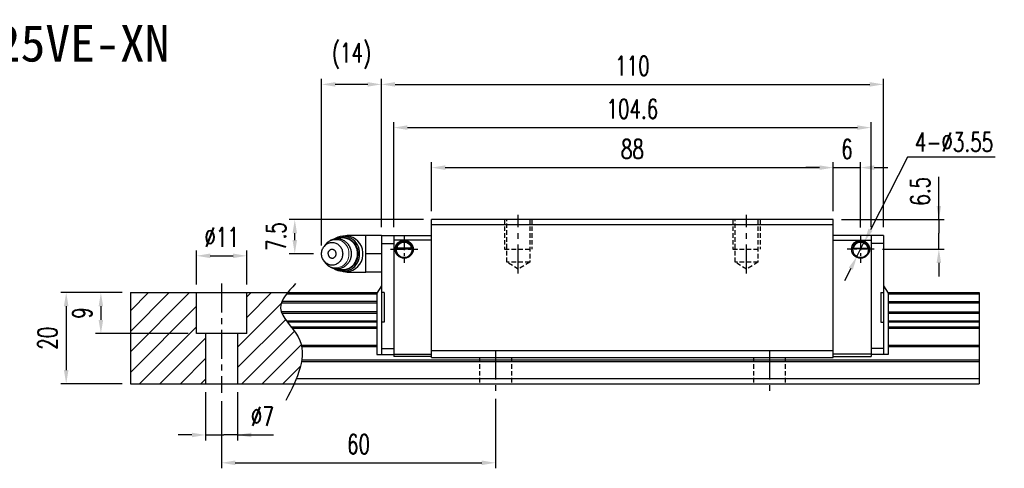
# Model space of a CAD drawing. Header units: millimetres. Extents: x 22 to 357, y 365 to 653.
# Tile 3 of 3: x 142 to 357, y 365 to 464. Entities that reach past the tile are written whole.
import ezdxf
from ezdxf.enums import TextEntityAlignment as Align

# ---------------------------------------------------------------- set-up
doc = ezdxf.new("R2010")
doc.units = ezdxf.units.MM
doc.header["$PDSIZE"] = -1
doc.linetypes.add('CENTER', pattern=[10.16, 6.35, -1.27, 1.27, -1.27])
doc.linetypes.add('DASHED', pattern=[0.75, 0.5, -0.25])
for name, color, linetype in [('2', 7, 'Continuous'), ('CHA', 7, 'Continuous'), ('CL', 1, 'CENTER'), ('DIM', 4, 'Continuous'), ('HID', 2, 'DASHED'), ('OUT', 3, 'Continuous')]:
    doc.layers.add(name, color=color, linetype=linetype)
doc.styles.add('DIM-7', font='SIMPLEX.shx', dxfattribs={"width": 0.7, "bigfont": 'chineset.shx'})
doc.styles.add('T', font='kaiu.ttf')
doc.dimstyles.new('CNS', dxfattribs={"dimtxt": 3.5, "dimasz": 2.5, "dimexe": 1, "dimexo": 1.5, "dimgap": 0.09, "dimtad": 0, "dimdsep": 46, "dimtxsty": 'DIM-7', "dimcen": 0.09, "dimclrd": 1, "dimclre": 1, "dimclrt": 4, "dimadec": 0, "dimazin": 0, "dimtfac": 1, "dimtix": 1, "dimtmove": 2, "dimatfit": 3, "dimfxl": 1, "dimtvp": 0.971429, "dimtolj": 1, "dimarcsym": 0})
doc.dimstyles.new('CNSx1 (指線專用)', dxfattribs={"dimscale": 0.8, "dimtxt": 3.5, "dimasz": 2.5, "dimexe": 1, "dimexo": 1.5, "dimgap": 1, "dimtad": 1, "dimtih": 1, "dimtoh": 1, "dimdsep": 46, "dimtxsty": 'DIM-7', "dimcen": 0.09, "dimclrd": 256, "dimclre": 256, "dimclrt": 4, "dimadec": 0, "dimazin": 0, "dimtfac": 1, "dimtix": 1, "dimtmove": 1, "dimatfit": 3, "dimfxl": 1, "dimtvp": 0.971429, "dimtolj": 1, "dimarcsym": 0})

# ---------------------------------------------------------------- blocks, each defined once
blk = doc.blocks.new('*D51')
at = {"layer": 'DEFPOINTS', "color": 0}
for p in [(165.97, 403.88), (159.52, 394.88), (180.47, 394.88)]:
    blk.add_point(p, dxfattribs=at)
at = {"layer": 'DIM', "color": 7, "lineweight": -2}
for p, q in [((164.17, 403.88), (158.32, 403.88)), ((159.52, 400.88), (159.52, 397.88)), ((178.67, 394.88), (158.32, 394.88))]:
    blk.add_line(p, q, dxfattribs=at)
at = {"layer": 'DIM', "color": 7}
for points in [[(159.02, 400.88), (160.02, 400.88), (159.52, 403.88)], [(159.02, 397.88), (160.02, 397.88), (159.52, 394.88)]]:
    blk.add_solid(points, dxfattribs=at)
at = {"layer": 'DIM', "color": 7, "insert": (155.44, 399.38), "char_height": 4.2, "attachment_point": 5, "rotation": 90, "style": 'DIM-7'}
blk.add_mtext('\\A1;9', dxfattribs=at)
blk = doc.blocks.new('*D52')
at = {"layer": 'DEFPOINTS', "color": 0}
for p in [(191.47, 411.93), (180.47, 403.88), (191.47, 403.88)]:
    blk.add_point(p, dxfattribs=at)
at = {"layer": 'DIM', "color": 7, "lineweight": -2}
for p, q in [((180.47, 405.68), (180.47, 413.13)), ((191.47, 405.68), (191.47, 413.13)), ((183.47, 411.93), (188.47, 411.93))]:
    blk.add_line(p, q, dxfattribs=at)
at = {"layer": 'DIM', "color": 7}
for points in [[(183.47, 412.43), (183.47, 411.43), (180.47, 411.93)], [(188.47, 412.43), (188.47, 411.43), (191.47, 411.93)]]:
    blk.add_solid(points, dxfattribs=at)
at = {"layer": 'DIM', "color": 7, "insert": (185.97, 416.01), "char_height": 4.2, "attachment_point": 5, "style": 'DIM-7'}
blk.add_mtext('\\A1;%%C11', dxfattribs=at)
blk = doc.blocks.new('*D53')
at = {"layer": 'DEFPOINTS', "color": 0}
for p in [(182.47, 383.88), (189.47, 383.88), (182.47, 372.68)]:
    blk.add_point(p, dxfattribs=at)
at = {"layer": 'DIM', "color": 7, "lineweight": -2}
for p, q in [((182.47, 382.08), (182.47, 371.48)), ((189.47, 382.08), (189.47, 371.48)), ((179.47, 372.68), (176.47, 372.68)), ((182.47, 372.68), (185.47, 372.68)), ((185.47, 372.68), (186.47, 372.68)), ((189.47, 372.68), (186.47, 372.68)), ((189.47, 372.68), (197.31, 372.68)), ((192.47, 372.68), (195.47, 372.68))]:
    blk.add_line(p, q, dxfattribs=at)
at = {"layer": 'DIM', "color": 7}
for points in [[(179.47, 373.18), (179.47, 372.18), (182.47, 372.68)], [(192.47, 373.18), (192.47, 372.18), (189.47, 372.68)]]:
    blk.add_solid(points, dxfattribs=at)
at = {"layer": 'DIM', "color": 7, "insert": (194.89, 376.76), "char_height": 4.2, "attachment_point": 5, "style": 'DIM-7'}
blk.add_mtext('\\A1;%%C7', dxfattribs=at)
blk = doc.blocks.new('*D54')
at = {"layer": 'DEFPOINTS', "color": 0}
for p in [(185.97, 381.88), (245.97, 382.38), (245.97, 366.58)]:
    blk.add_point(p, dxfattribs=at)
at = {"layer": 'DIM', "color": 7, "lineweight": -2}
for p, q in [((185.97, 380.08), (185.97, 365.38)), ((245.97, 380.58), (245.97, 365.38)), ((188.97, 366.58), (242.97, 366.58))]:
    blk.add_line(p, q, dxfattribs=at)
at = {"layer": 'DIM', "color": 7}
for points in [[(188.97, 367.08), (188.97, 366.08), (185.97, 366.58)], [(242.97, 367.08), (242.97, 366.08), (245.97, 366.58)]]:
    blk.add_solid(points, dxfattribs=at)
at = {"layer": 'DIM', "color": 7, "insert": (215.97, 370.66), "char_height": 4.2, "attachment_point": 5, "style": 'DIM-7'}
blk.add_mtext('\\A1;60', dxfattribs=at)
blk = doc.blocks.new('*D56')
at = {"layer": 'DEFPOINTS', "color": 0}
for p in [(319.97, 431.25), (231.97, 419.88), (319.97, 419.88)]:
    blk.add_point(p, dxfattribs=at)
at = {"layer": 'DIM', "color": 7, "lineweight": -2}
for p, q in [((231.97, 421.68), (231.97, 432.45)), ((319.97, 421.68), (319.97, 432.45)), ((234.97, 431.25), (316.97, 431.25))]:
    blk.add_line(p, q, dxfattribs=at)
at = {"layer": 'DIM', "color": 7}
for points in [[(234.97, 431.75), (234.97, 430.75), (231.97, 431.25)], [(316.97, 431.75), (316.97, 430.75), (319.97, 431.25)]]:
    blk.add_solid(points, dxfattribs=at)
at = {"layer": 'DIM', "color": 7, "insert": (275.97, 435.33), "char_height": 4.2, "attachment_point": 5, "style": 'DIM-7'}
blk.add_mtext('\\A1;88', dxfattribs=at)
blk = doc.blocks.new('*D57')
at = {"layer": 'DEFPOINTS', "color": 0}
for p in [(328.27, 440.02), (223.67, 416.38), (328.27, 416.38)]:
    blk.add_point(p, dxfattribs=at)
at = {"layer": 'DIM', "color": 7, "lineweight": -2}
for p, q in [((223.67, 418.18), (223.67, 441.22)), ((328.27, 418.18), (328.27, 441.22)), ((226.67, 440.02), (325.27, 440.02))]:
    blk.add_line(p, q, dxfattribs=at)
at = {"layer": 'DIM', "color": 7}
for points in [[(226.67, 440.52), (226.67, 439.52), (223.67, 440.02)], [(325.27, 440.52), (325.27, 439.52), (328.27, 440.02)]]:
    blk.add_solid(points, dxfattribs=at)
at = {"layer": 'DIM', "color": 7, "insert": (275.97, 444.1), "char_height": 4.2, "attachment_point": 5, "style": 'DIM-7'}
blk.add_mtext('\\A1;104.6', dxfattribs=at)
blk = doc.blocks.new('*D58')
at = {"layer": 'DEFPOINTS', "color": 0}
for p in [(330.97, 449.49), (220.97, 416.38), (330.97, 416.38)]:
    blk.add_point(p, dxfattribs=at)
at = {"layer": 'DIM', "color": 7, "lineweight": -2}
for p, q in [((220.97, 418.18), (220.97, 450.69)), ((223.97, 449.49), (327.97, 449.49)), ((330.97, 418.18), (330.97, 450.69))]:
    blk.add_line(p, q, dxfattribs=at)
at = {"layer": 'DIM', "color": 7}
for points in [[(223.97, 449.99), (223.97, 448.99), (220.97, 449.49)], [(327.97, 449.99), (327.97, 448.99), (330.97, 449.49)]]:
    blk.add_solid(points, dxfattribs=at)
at = {"layer": 'DIM', "color": 7, "insert": (275.97, 453.57), "char_height": 4.2, "attachment_point": 5, "style": 'DIM-7'}
blk.add_mtext('\\A1;110', dxfattribs=at)
blk = doc.blocks.new('*D59')
at = {"layer": 'DEFPOINTS', "color": 0}
for p in [(325.97, 431.25), (319.97, 419.88), (325.97, 416.35)]:
    blk.add_point(p, dxfattribs=at)
at = {"layer": 'DIM', "color": 7, "lineweight": -2}
for p, q in [((319.97, 421.68), (319.97, 432.45)), ((325.97, 418.15), (325.97, 432.45)), ((316.97, 431.25), (313.97, 431.25)), ((319.97, 431.25), (325.97, 431.25)), ((328.97, 431.25), (331.97, 431.25))]:
    blk.add_line(p, q, dxfattribs=at)
at = {"layer": 'DIM', "color": 7}
for points in [[(316.97, 431.75), (316.97, 430.75), (319.97, 431.25)], [(328.97, 431.75), (328.97, 430.75), (325.97, 431.25)]]:
    blk.add_solid(points, dxfattribs=at)
at = {"layer": 'DIM', "color": 7, "insert": (322.97, 435.33), "char_height": 4.2, "attachment_point": 5, "style": 'DIM-7'}
blk.add_mtext('\\A1;6', dxfattribs=at)
blk = doc.blocks.new('*D60')
at = {"layer": 'DEFPOINTS', "color": 0}
for p in [(319.97, 419.88), (328.95, 413.38), (343.11, 413.38)]:
    blk.add_point(p, dxfattribs=at)
at = {"layer": 'DIM', "color": 7, "lineweight": -2}
for p, q in [((343.11, 419.88), (343.11, 429.25)), ((343.11, 422.88), (343.11, 425.88)), ((321.77, 419.88), (344.31, 419.88)), ((343.11, 419.88), (343.11, 416.88)), ((343.11, 416.38), (343.11, 416.88)), ((343.11, 413.38), (343.11, 416.38)), ((330.75, 413.38), (344.31, 413.38)), ((343.11, 410.38), (343.11, 407.38))]:
    blk.add_line(p, q, dxfattribs=at)
at = {"layer": 'DIM', "color": 7}
for points in [[(342.61, 422.88), (343.61, 422.88), (343.11, 419.88)], [(342.61, 410.38), (343.61, 410.38), (343.11, 413.38)]]:
    blk.add_solid(points, dxfattribs=at)
at = {"layer": 'DIM', "color": 7, "insert": (339.03, 426.06), "char_height": 4.2, "attachment_point": 5, "rotation": 90, "style": 'DIM-7'}
blk.add_mtext('\\A1;6.5', dxfattribs=at)
blk = doc.blocks.new('*D61')
at = {"layer": 'DEFPOINTS', "color": 0}
for p in [(326.78, 414.96), (325.17, 411.79)]:
    blk.add_point(p, dxfattribs=at)
at = {"layer": 'DIM', "color": 0, "lineweight": -2}
for p, q in [((336.21, 433.55), (328.13, 417.63)), ((355.47, 433.55), (336.21, 433.55)), ((325.17, 411.79), (326.78, 414.96)), ((323.81, 409.12), (322.45, 406.44))]:
    blk.add_line(p, q, dxfattribs=at)
at = {"layer": 'DIM', "color": 0}
for points in [[(327.69, 417.86), (328.58, 417.41), (326.78, 414.96)], [(323.37, 409.34), (324.26, 408.89), (325.17, 411.79)]]:
    blk.add_solid(points, dxfattribs=at)
at = {"layer": 'DIM', "color": 0, "insert": (346.44, 436.85), "char_height": 4.2, "attachment_point": 5, "style": 'DIM-7'}
blk.add_mtext('\\A1;4-∅3.55', dxfattribs=at)
blk = doc.blocks.new('*D62')
at = {"layer": 'DEFPOINTS', "color": 0}
for p in [(207.87, 449.49), (220.97, 416.38), (207.87, 412.38)]:
    blk.add_point(p, dxfattribs=at)
at = {"layer": 'DIM', "color": 7, "lineweight": -2}
for p, q in [((207.87, 414.18), (207.87, 450.69)), ((217.97, 449.49), (210.87, 449.49)), ((220.97, 418.18), (220.97, 450.69))]:
    blk.add_line(p, q, dxfattribs=at)
at = {"layer": 'DIM', "color": 7}
for points in [[(210.87, 449.99), (210.87, 448.99), (207.87, 449.49)], [(217.97, 449.99), (217.97, 448.99), (220.97, 449.49)]]:
    blk.add_solid(points, dxfattribs=at)
at = {"layer": 'DIM', "color": 7, "insert": (214.42, 455.71), "char_height": 4.2, "attachment_point": 5, "style": 'DIM-7'}
blk.add_mtext('\\A1;(14)', dxfattribs=at)
blk = doc.blocks.new('*D50')
at = {"layer": 'DEFPOINTS', "color": 0}
for p in [(202, 419.88), (231.97, 419.88), (207.87, 412.38)]:
    blk.add_point(p, dxfattribs=at)
at = {"layer": 'DIM', "color": 7, "lineweight": -2}
for p, q in [((230.17, 419.88), (200.8, 419.88)), ((202, 415.38), (202, 416.88)), ((206.07, 412.38), (200.8, 412.38))]:
    blk.add_line(p, q, dxfattribs=at)
at = {"layer": 'DIM', "color": 7}
for points in [[(201.5, 416.88), (202.5, 416.88), (202, 419.88)], [(201.5, 415.38), (202.5, 415.38), (202, 412.38)]]:
    blk.add_solid(points, dxfattribs=at)
at = {"layer": 'DIM', "color": 7, "insert": (197.92, 416.13), "char_height": 4.2, "attachment_point": 5, "rotation": 90, "style": 'DIM-7'}
blk.add_mtext('\\A1;7.5', dxfattribs=at)
blk = doc.blocks.new('*D63')
at = {"layer": 'DEFPOINTS', "color": 0}
for p in [(165.97, 403.88), (151.92, 383.88), (165.97, 383.88)]:
    blk.add_point(p, dxfattribs=at)
at = {"layer": 'DIM', "color": 7, "lineweight": -2}
for p, q in [((164.17, 403.88), (150.72, 403.88)), ((151.92, 400.88), (151.92, 386.88)), ((164.17, 383.88), (150.72, 383.88))]:
    blk.add_line(p, q, dxfattribs=at)
at = {"layer": 'DIM', "color": 7}
for points in [[(151.42, 400.88), (152.42, 400.88), (151.92, 403.88)], [(151.42, 386.88), (152.42, 386.88), (151.92, 383.88)]]:
    blk.add_solid(points, dxfattribs=at)
at = {"layer": 'DIM', "color": 7, "insert": (147.84, 393.88), "char_height": 4.2, "attachment_point": 5, "rotation": 90, "style": 'DIM-7'}
blk.add_mtext('\\A1;20', dxfattribs=at)

msp = doc.modelspace()

# ---------------------------------------------------------------- hatches: boundary and pattern name
at = {"layer": 'DIM'}
h = msp.add_hatch(dxfattribs=at)
h.set_pattern_fill('ANSI31', color=0)
h.set_pattern_definition([(45, (-198.2846, 287.0524), (-2.245064, 2.245064), [])])
h.paths.add_polyline_path([(180.472, 403.876), (165.972, 403.876), (165.972, 383.876), (182.472, 383.876), (182.472, 394.876), (180.472, 394.876)])
edge = h.paths.add_edge_path()
edge.add_spline(control_points=[(201.848, 383.876), (203.499, 387.488), (205.136, 393.453), (197.616, 399.519), (199.496, 402.742), (200.414, 403.876)], knot_values=[2.2927229, 2.2927229, 2.2927229, 2.2927229, 12.943349, 20.3172467, 24.2982631, 24.2982631, 24.2982631, 24.2982631], degree=3, periodic=0)
edge.add_line((200.414, 403.876), (191.472, 403.876))
edge.add_line((191.472, 403.876), (191.472, 394.876))
edge.add_line((191.472, 394.876), (189.472, 394.876))
edge.add_line((189.472, 394.876), (189.472, 383.876))
edge.add_line((189.472, 383.876), (201.848, 383.876))

# ---------------------------------------------------------------- linework, layer by layer
at = {"layer": '2', "color": 0, "linetype": 'Continuous'}
for p, q in [((330.972, 416.376), (319.972, 416.376)), ((319.972, 415.376), (328.272, 415.376)), ((224.198, 413.426), (227.747, 413.426)), ((227.604, 413.559), (224.341, 413.559)), ((227.527, 413.626), (224.417, 413.626)), ((327.747, 413.426), (324.198, 413.426)), ((324.341, 413.559), (327.604, 413.559)), ((324.417, 413.626), (327.527, 413.626)), ((223.672, 390.376), (231.972, 390.376)), ((231.972, 389.876), (223.672, 389.876)), ((328.272, 390.376), (319.972, 390.376)), ((319.972, 389.876), (328.272, 389.876))]:
    msp.add_line(p, q, dxfattribs=at)
for centre, start, end in [((225.972, 413.376), 90, 270), ((225.972, 413.376), 270, 90), ((325.972, 413.376), 90, 270), ((325.972, 413.376), 270, 90)]:
    msp.add_arc(centre, 1.775, start, end, dxfattribs=at)
at = {"layer": '2', "color": 0, "linetype": 'Continuous', "extrusion": (0, 0, -1)}
for centre, radius, start, end in [((-225.972, 413.376), 1.575, 9.1332, 90), ((-225.972, 413.376), 1.975, 90, 270), ((-225.972, 413.376), 1.575, 90, 170.8668), ((-325.972, 413.376), 1.975, 270, 90), ((-325.972, 413.376), 1.575, 9.1332, 90), ((-325.972, 413.376), 1.975, 90, 270), ((-325.972, 413.376), 1.575, 90, 170.8668)]:
    msp.add_arc(centre, radius, start, end, dxfattribs=at)
at = {"layer": '2', "color": 0, "linetype": 'Continuous'}
for points, knots in [([(224.341, 413.559), (224.356, 413.635), (224.378, 413.725), (224.442, 413.914), (224.485, 414.016), (224.59, 414.212), (224.653, 414.308), (224.825, 414.519), (224.944, 414.63), (225.203, 414.811), (225.348, 414.883), (225.65, 414.981), (225.812, 415.007), (225.972, 415.007)], [0, 0, 0, 0, 0.1376864, 0.1376864, 0.275472, 0.275472, 0.4123557, 0.4123557, 0.6064308, 0.6064308, 0.8046387, 0.8046387, 1, 1, 1, 1]), ([(225.972, 415.007), (226.123, 415.007), (226.276, 414.984), (226.593, 414.887), (226.759, 414.803), (227.029, 414.605), (227.143, 414.495), (227.315, 414.275), (227.382, 414.168), (227.488, 413.954), (227.529, 413.844), (227.578, 413.678), (227.592, 413.615), (227.604, 413.559)], [0, 0, 0, 0, 0.1837975, 0.1837975, 0.4104893, 0.4104893, 0.6000274, 0.6000274, 0.749109, 0.749109, 0.8991923, 0.8991923, 1, 1, 1, 1]), ([(325.972, 415.007), (325.821, 415.007), (325.669, 414.984), (325.351, 414.887), (325.186, 414.803), (324.915, 414.605), (324.802, 414.495), (324.63, 414.275), (324.563, 414.168), (324.457, 413.954), (324.416, 413.844), (324.367, 413.678), (324.352, 413.615), (324.341, 413.559)], [0, 0, 0, 0, 0.1837975, 0.1837975, 0.4104893, 0.4104893, 0.6000274, 0.6000274, 0.749109, 0.749109, 0.8991923, 0.8991923, 1, 1, 1, 1]), ([(327.604, 413.559), (327.588, 413.635), (327.566, 413.725), (327.503, 413.914), (327.46, 414.016), (327.355, 414.212), (327.292, 414.308), (327.12, 414.519), (327.001, 414.63), (326.742, 414.811), (326.597, 414.883), (326.295, 414.981), (326.133, 415.007), (325.972, 415.007)], [0, 0, 0, 0, 0.1376864, 0.1376864, 0.275472, 0.275472, 0.4123557, 0.4123557, 0.6064308, 0.6064308, 0.8046387, 0.8046387, 1, 1, 1, 1])]:
    msp.add_open_spline(points, degree=3, knots=knots, dxfattribs=at)
at = {"layer": '2', "color": 0, "linetype": 'DASHED'}
msp.add_open_spline([(224.198, 413.426), (224.198, 413.409), (224.197, 413.393), (224.197, 413.376)], degree=3, dxfattribs=at)
at = {"layer": '2', "color": 0, "linetype": 'Continuous'}
for points in [[(224.341, 413.559), (224.366, 413.581), (224.392, 413.604), (224.417, 413.626)], [(227.527, 413.626), (227.553, 413.604), (227.579, 413.581), (227.604, 413.559)], [(324.417, 413.626), (324.392, 413.604), (324.366, 413.581), (324.341, 413.559)]]:
    msp.add_open_spline(points, degree=3, dxfattribs=at)
at = {"layer": 'CL', "color": 0}
for p, q in [((250.972, 408.024), (250.972, 420.876)), ((300.972, 408.024), (300.972, 420.876)), ((185.972, 405.876), (185.972, 381.876)), ((245.972, 391.176), (245.972, 382.376)), ((305.972, 391.176), (305.972, 382.376))]:
    msp.add_line(p, q, dxfattribs=at)
at = {"layer": 'CL', "color": 0, "ltscale": 0.5}
for p, q in [((225.972, 416.351), (225.972, 410.401)), ((325.972, 416.351), (325.972, 410.401)), ((222.997, 413.376), (228.947, 413.376)), ((328.947, 413.376), (322.997, 413.376))]:
    msp.add_line(p, q, dxfattribs=at)
at = {"layer": 'HID', "color": 0, "ltscale": 2}
for p, q in [((247.972, 419.876), (247.972, 413.376)), ((248.472, 410.526), (248.472, 419.876)), ((253.472, 419.876), (253.472, 410.526)), ((253.972, 419.876), (253.972, 413.376)), ((297.972, 419.876), (297.972, 413.376)), ((298.472, 410.526), (298.472, 419.876)), ((303.472, 419.876), (303.472, 410.526)), ((303.972, 419.876), (303.972, 413.376)), ((247.972, 413.376), (253.972, 413.376)), ((297.972, 413.376), (303.972, 413.376)), ((250.972, 409.024), (248.472, 410.526)), ((253.472, 410.526), (248.472, 410.526)), ((253.472, 410.526), (250.972, 409.024)), ((300.972, 409.024), (298.472, 410.526)), ((303.472, 410.526), (298.472, 410.526)), ((303.472, 410.526), (300.972, 409.024)), ((242.472, 389.676), (242.472, 383.876)), ((249.472, 389.676), (249.472, 383.876)), ((302.472, 389.676), (302.472, 383.876)), ((309.472, 389.676), (309.472, 383.876))]:
    msp.add_line(p, q, dxfattribs=at)
at = {"layer": 'OUT', "color": 0}
for p, q in [((231.972, 389.676), (231.972, 419.876)), ((319.972, 419.876), (231.972, 419.876)), ((231.972, 418.826), (319.972, 418.826)), ((319.972, 389.676), (319.972, 419.876)), ((220.972, 416.376), (220.972, 390.276)), ((328.272, 416.376), (328.272, 389.876)), ((330.972, 416.376), (330.972, 390.276)), ((220.972, 414.602), (223.672, 414.602)), ((330.972, 414.602), (328.272, 414.602)), ((165.972, 403.876), (220.065, 403.876)), ((165.972, 403.876), (165.972, 383.876)), ((180.472, 394.876), (180.472, 403.876)), ((191.472, 394.876), (191.472, 403.876)), ((200.211, 403.619), (219.972, 403.619)), ((220.972, 405.376), (219.972, 403.723)), ((219.972, 403.723), (219.972, 390.276)), ((221.572, 403.876), (220.972, 403.876)), ((221.572, 403.876), (221.572, 397.376)), ((330.372, 403.876), (330.372, 397.376)), ((330.372, 403.876), (330.972, 403.876)), ((330.972, 405.376), (331.972, 403.723)), ((331.88, 403.876), (351.972, 403.876)), ((331.972, 403.723), (331.972, 390.276)), ((331.972, 403.619), (351.972, 403.619)), ((351.972, 403.876), (351.972, 383.876)), ((199.056, 401.615), (219.972, 401.615)), ((219.972, 401.91), (199.167, 401.91)), ((331.972, 401.91), (351.972, 401.91)), ((331.972, 401.615), (351.972, 401.615)), ((219.972, 399.635), (199.053, 399.635)), ((199.164, 399.341), (219.972, 399.341)), ((331.972, 399.635), (351.972, 399.635)), ((331.972, 399.341), (351.972, 399.341)), ((200.174, 397.66), (219.972, 397.66)), ((200.296, 397.496), (219.972, 397.496)), ((221.572, 397.376), (220.972, 397.376)), ((330.372, 397.376), (330.972, 397.376)), ((331.972, 397.66), (351.972, 397.66)), ((331.972, 397.496), (351.972, 397.496)), ((191.472, 394.876), (180.472, 394.876)), ((182.472, 394.876), (182.472, 383.876)), ((189.472, 394.876), (189.472, 383.876)), ((201.151, 396.402), (219.972, 396.402)), ((201.429, 396.049), (219.972, 396.049)), ((331.972, 396.402), (351.972, 396.402)), ((331.972, 396.049), (351.972, 396.049)), ((203.421, 392.383), (219.972, 392.383)), ((203.499, 392.029), (219.972, 392.029)), ((220.972, 391.651), (223.672, 391.651)), ((231.972, 391.176), (319.972, 391.176)), ((330.972, 391.651), (328.272, 391.651)), ((331.972, 392.383), (351.972, 392.383)), ((331.972, 392.029), (351.972, 392.029)), ((203.492, 388.769), (351.972, 388.769)), ((203.547, 389.122), (351.972, 389.122)), ((219.972, 390.276), (223.672, 390.276)), ((231.972, 389.676), (319.972, 389.676)), ((331.972, 390.276), (328.272, 390.276)), ((202.37, 385.076), (351.972, 385.076)), ((165.972, 383.876), (351.972, 383.876))]:
    msp.add_line(p, q, dxfattribs=at)
at = {"layer": 'OUT', "color": 0, "linetype": 'Continuous'}
for p, q in [((217.572, 416.376), (213.63, 416.376)), ((213.63, 416.376), (213.63, 416.238)), ((220.972, 416.376), (217.572, 416.376)), ((217.572, 414.551), (217.572, 416.376)), ((220.972, 416.376), (231.972, 416.376)), ((223.672, 416.376), (223.672, 389.876)), ((208.738, 414.398), (208.419, 413.99)), ((213.34, 416.251), (212.575, 416.251)), ((217.572, 412.612), (217.572, 414.551)), ((231.972, 415.376), (223.672, 415.376)), ((217.572, 410.556), (217.572, 412.612)), ((220.972, 412.376), (217.572, 412.376)), ((208.419, 410.762), (208.738, 410.354)), ((208.738, 410.354), (208.732, 410.362)), ((217.572, 408.376), (217.572, 410.556)), ((212.575, 408.501), (213.34, 408.501)), ((213.63, 408.514), (213.63, 408.376)), ((213.63, 408.376), (217.572, 408.376)), ((217.572, 408.381), (217.572, 408.499)), ((220.972, 408.376), (217.572, 408.376))]:
    msp.add_line(p, q, dxfattribs=at)
at = {"layer": 'OUT', "color": 0, "linetype": 'Continuous', "flags": 128}
for points in [[(207.873, 412.376), (207.882, 412.594), (207.908, 412.81), (207.952, 413.023), (208.013, 413.231), (208.09, 413.433), (208.183, 413.626), (208.291, 413.81), (208.414, 413.983), (208.55, 414.144), (208.698, 414.291), (208.858, 414.424), (209.028, 414.541), (209.207, 414.642), (209.393, 414.725), (209.585, 414.791), (209.782, 414.838), (209.982, 414.867), (210.183, 414.876), (210.384, 414.867), (210.584, 414.838), (210.781, 414.791), (210.973, 414.725), (211.159, 414.642), (211.338, 414.541), (211.508, 414.424), (211.668, 414.291), (211.816, 414.144), (211.952, 413.983), (212.075, 413.81), (212.183, 413.626), (212.276, 413.433), (212.353, 413.231), (212.414, 413.023), (212.458, 412.81), (212.484, 412.594), (212.493, 412.376), (212.484, 412.158), (212.458, 411.942), (212.414, 411.729), (212.353, 411.521), (212.276, 411.319), (212.183, 411.126), (212.075, 410.942), (211.952, 410.769), (211.816, 410.608), (211.668, 410.461), (211.508, 410.328), (211.338, 410.211), (211.159, 410.11), (210.973, 410.027), (210.781, 409.961), (210.584, 409.914), (210.384, 409.886), (210.183, 409.876), (209.982, 409.886), (209.782, 409.914), (209.585, 409.961), (209.393, 410.027), (209.207, 410.11), (209.028, 410.211), (208.858, 410.328), (208.698, 410.461), (208.55, 410.608), (208.414, 410.769), (208.291, 410.942), (208.183, 411.126), (208.09, 411.319), (208.013, 411.521), (207.952, 411.729), (207.908, 411.942), (207.882, 412.158), (207.873, 412.376)], [(210.985, 415.62), (211.128, 415.693), (211.353, 415.79), (211.583, 415.869), (211.818, 415.93), (212.057, 415.972), (212.298, 415.996), (212.54, 416), (212.781, 415.986), (213.021, 415.953), (213.258, 415.902), (213.491, 415.832), (213.719, 415.744), (213.94, 415.638), (214.154, 415.515), (214.359, 415.376), (214.554, 415.222), (214.738, 415.052), (214.911, 414.869), (215.07, 414.673), (215.217, 414.464), (215.349, 414.245), (215.466, 414.016), (215.567, 413.778), (215.653, 413.533), (215.722, 413.283), (215.774, 413.027), (215.809, 412.768), (215.826, 412.507), (215.826, 412.245), (215.809, 411.984), (215.774, 411.725), (215.722, 411.469), (215.653, 411.219), (215.567, 410.974), (215.466, 410.736), (215.349, 410.507), (215.217, 410.288), (215.07, 410.08), (214.911, 409.883), (214.738, 409.7), (214.554, 409.53), (214.359, 409.376), (214.154, 409.237), (213.94, 409.114), (213.719, 409.008), (213.491, 408.92), (213.258, 408.85), (213.021, 408.799), (212.781, 408.766), (212.54, 408.752), (212.298, 408.756), (212.057, 408.78), (211.818, 408.822), (211.583, 408.883), (211.353, 408.962), (211.128, 409.059), (210.979, 409.135)]]:
    msp.add_lwpolyline(points, dxfattribs=at)
at = {"layer": 'OUT', "color": 0, "linetype": 'Continuous'}
for centre, radius, start, end in [((213.63, 414.376), 2, 90, 110.36413), ((212.585, 412.627), 3.578, 355.98145, 125.24992), ((212.45, 412.575), 3.269, 356.50633, 110.75509), ((213.206, 412.548), 3.706, 1.94704, 87.92406), ((212.585, 412.125), 3.578, 234.67865, 4.01952), ((212.441, 412.19), 3.277, 249.445, 3.25566), ((213.206, 412.204), 3.706, 272.07594, 358.05296), ((213.63, 410.376), 2, 249.63587, 270)]:
    msp.add_arc(centre, radius, start, end, dxfattribs=at)
at = {"layer": 'OUT', "color": 0, "lineweight": 15}
for centre, start, end in [((210.977, 412.597), 355.59669, 141.18117), ((210.977, 412.155), 218.81883, 4.40331)]:
    msp.add_arc(centre, 2.874, start, end, dxfattribs=at)
at = {"layer": 'OUT', "color": 0, "linetype": 'Continuous', "extrusion": (0, 0, -1)}
msp.add_arc((-225.972, 413.376), 1.975, 270, 90, dxfattribs=at)
at = {"layer": 'OUT', "color": 0, "linetype": 'Continuous'}
for points, knots in [([(214.433, 412.376), (214.432, 412.455), (214.43, 412.566), (214.415, 412.731), (214.397, 412.872), (214.368, 413.04), (214.327, 413.216), (214.274, 413.397), (214.208, 413.581), (214.129, 413.766), (214.037, 413.949), (213.932, 414.129), (213.814, 414.304), (213.683, 414.473), (213.541, 414.634), (213.386, 414.786), (213.22, 414.929), (213.044, 415.061), (212.859, 415.181), (212.664, 415.288), (212.461, 415.382), (212.252, 415.461), (212.036, 415.526), (211.815, 415.576), (211.59, 415.609), (211.363, 415.626), (211.134, 415.627), (210.904, 415.611), (210.674, 415.578), (210.447, 415.528), (210.223, 415.46), (210.002, 415.376), (209.787, 415.275), (209.579, 415.156), (209.385, 415.026), (209.207, 414.887), (209.043, 414.741), (208.892, 414.583), (208.79, 414.468), (208.742, 414.402), (208.737, 414.396)], [0, 0, 0, 0, 0.0296876, 0.041938, 0.0622601, 0.0834256, 0.1061814, 0.1299801, 0.154599, 0.1798603, 0.2056368, 0.2318337, 0.2583793, 0.2852186, 0.3123085, 0.3396154, 0.3671127, 0.3947799, 0.4226009, 0.4505638, 0.47866, 0.5068837, 0.5352321, 0.5637043, 0.5923018, 0.6210284, 0.6498893, 0.6788923, 0.7080448, 0.7373584, 0.766847, 0.7965272, 0.8264189, 0.8565459, 0.8869372, 0.9144676, 0.942017, 0.9695789, 0.9971458, 1, 1, 1, 1]), ([(208.733, 410.363), (208.754, 410.336), (208.818, 410.251), (208.938, 410.118), (209.092, 409.966), (209.258, 409.823), (209.434, 409.691), (209.62, 409.571), (209.814, 409.464), (210.017, 409.37), (210.227, 409.291), (210.442, 409.226), (210.663, 409.176), (210.888, 409.143), (211.115, 409.126), (211.345, 409.125), (211.575, 409.141), (211.804, 409.174), (212.031, 409.224), (212.256, 409.292), (212.476, 409.376), (212.691, 409.477), (212.899, 409.596), (213.093, 409.726), (213.272, 409.865), (213.435, 410.011), (213.588, 410.169), (213.729, 410.336), (213.86, 410.512), (213.977, 410.697), (214.082, 410.889), (214.174, 411.086), (214.252, 411.288), (214.315, 411.491), (214.363, 411.689), (214.396, 411.867), (214.416, 412.023), (214.43, 412.188), (214.432, 412.305), (214.433, 412.376)], [0, 0, 0, 0, 0.0129896, 0.0400504, 0.0673279, 0.0947956, 0.1224331, 0.1502242, 0.178157, 0.2062229, 0.2344164, 0.2627342, 0.2911758, 0.3197426, 0.3484382, 0.3772681, 0.4062399, 0.4353611, 0.4646431, 0.4941, 0.5237483, 0.5536079, 0.5837025, 0.6140611, 0.6415619, 0.6690816, 0.6966139, 0.7241512, 0.7516818, 0.7791878, 0.8066405, 0.833992, 0.8611558, 0.887955, 0.9139574, 0.9377272, 0.9559891, 0.97342, 1, 1, 1, 1]), ([(209.298, 412.376), (209.299, 412.42), (209.302, 412.483), (209.317, 412.577), (209.337, 412.659), (209.371, 412.757), (209.419, 412.857), (209.467, 412.938), (209.503, 412.981), (209.514, 412.994)], [0, 0, 0, 0, 0.1988684, 0.2831425, 0.4256606, 0.5792324, 0.7471497, 0.9242917, 1, 1, 1, 1]), ([(209.298, 412.376), (209.299, 412.332), (209.302, 412.269), (209.317, 412.175), (209.337, 412.093), (209.371, 411.995), (209.419, 411.895), (209.467, 411.814), (209.503, 411.771), (209.514, 411.758)], [0, 0, 0, 0, 0.1988684, 0.2831425, 0.4256606, 0.5792324, 0.7471497, 0.9242917, 1, 1, 1, 1]), ([(209.513, 411.758), (209.514, 411.755), (209.545, 411.709), (209.623, 411.636), (209.745, 411.542), (209.88, 411.475), (210.025, 411.433), (210.173, 411.418), (210.322, 411.429), (210.466, 411.468), (210.604, 411.533), (210.728, 411.621), (210.838, 411.731), (210.928, 411.858), (210.998, 412.002), (211.052, 412.174), (211.06, 412.302), (211.064, 412.376)], [0, 0, 0, 0, 0.0036289, 0.0738847, 0.1421605, 0.2124163, 0.2806921, 0.3509479, 0.4192237, 0.4894795, 0.5577554, 0.6280112, 0.696287, 0.7665428, 0.8348186, 0.9050744, 1, 1, 1, 1]), ([(211.064, 412.376), (211.061, 412.443), (211.054, 412.563), (211.005, 412.731), (210.939, 412.875), (210.851, 413.005), (210.744, 413.117), (210.621, 413.209), (210.486, 413.277), (210.341, 413.319), (210.193, 413.334), (210.044, 413.323), (209.9, 413.284), (209.762, 413.22), (209.639, 413.13), (209.555, 413.053), (209.52, 413.002), (209.514, 412.993)], [0, 0, 0, 0, 0.0866631, 0.1549294, 0.2251754, 0.2934417, 0.3636877, 0.4319539, 0.5021999, 0.5704662, 0.6407122, 0.7089785, 0.7792245, 0.8474908, 0.9177368, 0.986003, 1, 1, 1, 1]), ([(216.917, 412.376), (216.917, 412.426), (216.916, 412.525), (216.912, 412.624), (216.91, 412.674)], [0, 0, 0, 0, 0.4996785, 1, 1, 1, 1]), ([(216.91, 412.079), (216.912, 412.128), (216.916, 412.227), (216.917, 412.326), (216.917, 412.376)], [0, 0, 0, 0, 0.5003214, 1, 1, 1, 1])]:
    msp.add_open_spline(points, degree=3, knots=knots, dxfattribs=at)
at = {"layer": 'OUT', "color": 0}
for points in [[(327.604, 413.559), (327.579, 413.581), (327.553, 413.604), (327.527, 413.626)], [(327.747, 413.426), (327.747, 413.409), (327.747, 413.393), (327.747, 413.376)]]:
    msp.add_open_spline(points, degree=3, dxfattribs=at)
msp.add_open_spline([(202.172, 405.838), (200.49, 404.047), (196.832, 400.151), (206.358, 392.467), (202.542, 385.081), (200.03, 380.217)], degree=3, knots=[0, 0, 0, 0, 6.2737393, 13.647637, 27.8750855, 27.8750855, 27.8750855, 27.8750855], dxfattribs=at)

# ---------------------------------------------------------------- texts
at = {"layer": 'CHA', "color": 7, "style": 'T'}
msp.add_text('TRC25VE-XN', height=8, dxfattribs=at).set_placement((147.358, 458.483), align=Align.MIDDLE)

# ---------------------------------------------------------------- dimensions: what is measured, and where the dimension line sits
at = {"layer": 'DIM', "color": 0}
dim = msp.add_linear_dim(base=(207.873, 449.489), p1=(220.972, 416.376), p2=(207.873, 412.376), text='(14)', dimstyle='CNS', override={"dimscale": 1.2, "dimclrd": 7, "dimclre": 7, "dimclrt": 7}, dxfattribs=at)
dim.commit()
dim.dimension.update_dxf_attribs({"geometry": '*D62', "text_midpoint": (214.423, 455.706)})
for base, p1, p2, picture, middle in [((330.972, 449.489), (220.972, 416.376), (330.972, 416.376), '*D58', (275.972, 453.569)), ((328.272, 440.016), (223.672, 416.376), (328.272, 416.376), '*D57', (275.972, 444.096)), ((245.972, 366.576), (185.972, 381.876), (245.972, 382.376), '*D54', (215.972, 370.656))]:
    dim = msp.add_linear_dim(base=base, p1=p1, p2=p2, dimstyle='CNS', override={"dimscale": 1.2, "dimclrd": 7, "dimclre": 7, "dimclrt": 7}, dxfattribs=at)
    dim.commit()
    dim.dimension.update_dxf_attribs({"geometry": picture, "text_midpoint": middle})
for base, p1, p2, angle, picture, middle in [((319.972, 431.246), (231.972, 419.876), (319.972, 419.876), 180, '*D56', (275.972, 435.326)), ((325.972, 431.246), (319.972, 419.876), (325.972, 416.351), 180, '*D59', (322.972, 435.326)), ((201.997, 419.876), (207.873, 412.376), (231.972, 419.876), 90, '*D50', (197.917, 416.126)), ((151.921, 383.876), (165.972, 403.876), (165.972, 383.876), 90, '*D63', (147.841, 393.876)), ((159.518, 394.876), (165.972, 403.876), (180.472, 394.876), 90, '*D51', (155.438, 399.376))]:
    dim = msp.add_linear_dim(base=base, p1=p1, p2=p2, angle=angle, dimstyle='CNS', override={"dimscale": 1.2, "dimclrd": 7, "dimclre": 7, "dimclrt": 7}, dxfattribs=at)
    dim.commit()
    dim.dimension.update_dxf_attribs({"geometry": picture, "text_midpoint": middle})
dim = msp.add_diameter_dim_2p(p1=(325.169, 411.793), p2=(326.775, 414.959), text='4-<>', dimstyle='CNSx1 (指線專用)', override={"dimscale": 1.2, "dimclrd": 0, "dimclre": 0, "dimclrt": 0}, dxfattribs=at)
dim.commit()
dim.dimension.update_dxf_attribs({"geometry": '*D61', "text_midpoint": (336.208, 433.549), "dimtype": 163})
dim = msp.add_linear_dim(base=(343.114, 413.376), p1=(319.972, 419.876), p2=(328.947, 413.376), angle=270, dimstyle='CNS', override={"dimscale": 1.2, "dimclrd": 7, "dimclre": 7, "dimclrt": 7, "dimtmove": 0}, dxfattribs=at)
dim.commit()
dim.dimension.update_dxf_attribs({"geometry": '*D60', "text_midpoint": (343.114, 426.064), "dimtype": 160})
dim = msp.add_linear_dim(base=(191.472, 411.928), p1=(180.472, 403.876), p2=(191.472, 403.876), angle=180, text='%%C<>', dimstyle='CNS', override={"dimscale": 1.2, "dimclrd": 7, "dimclre": 7, "dimclrt": 7}, dxfattribs=at)
dim.commit()
dim.dimension.update_dxf_attribs({"geometry": '*D52', "text_midpoint": (185.972, 416.008)})
dim = msp.add_linear_dim(base=(182.472, 372.684), p1=(189.472, 383.876), p2=(182.472, 383.876), text='%%C<>', dimstyle='CNS', override={"dimscale": 1.2, "dimclrd": 7, "dimclre": 7, "dimclrt": 7, "dimtmove": 0}, dxfattribs=at)
dim.commit()
dim.dimension.update_dxf_attribs({"geometry": '*D53', "text_midpoint": (194.89, 372.684), "dimtype": 160})

doc.saveas('drawing.dxf')
